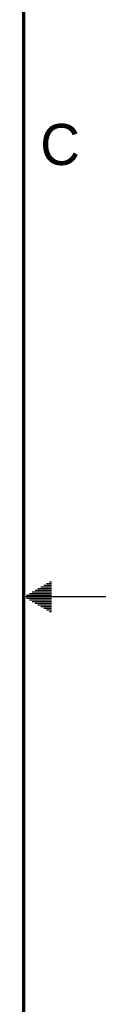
# Model space of a CAD drawing. Header units: inches. Extents: x 0 to 34, y 0 to 22.
# Tile 34 of 71: x 33.5 to 34, y 8.5 to 14.5. Entities that reach past the tile are written whole.
import ezdxf

# ---------------------------------------------------------------- set-up
doc = ezdxf.new("R2010")
doc.units = ezdxf.units.IN
doc.header["$LTSCALE"] = 1.87
doc.header["$MEASUREMENT"] = 0
doc.layers.get('0').update_dxf_attribs({"linetype": 'CONTINUOUS'})
doc.styles.add('TEXTSTYLE_2', font='txt')

msp = doc.modelspace()

# ---------------------------------------------------------------- linework, layer by layer
at = {"color": 2, "linetype": 'CONTINUOUS'}
for p, q in [((33.6559, 11.09), (33.6697, 11.09)), ((33.552, 11.03), (33.6697, 11.03)), ((33.5693, 11.04), (33.6697, 11.04)), ((33.5866, 11.05), (33.6697, 11.05)), ((33.6039, 11.06), (33.6697, 11.06)), ((33.6213, 11.07), (33.6697, 11.07)), ((33.6386, 11.08), (33.6697, 11.08)), ((34, 11), (33.5, 11)), ((33.5173, 11.01), (33.6697, 11.01)), ((33.5173, 10.99), (33.6697, 10.99)), ((33.5347, 11.02), (33.6697, 11.02)), ((33.5347, 10.98), (33.6697, 10.98)), ((33.552, 10.97), (33.6697, 10.97)), ((33.5693, 10.96), (33.6697, 10.96)), ((33.5866, 10.95), (33.6697, 10.95)), ((33.6039, 10.94), (33.6697, 10.94)), ((33.6213, 10.93), (33.6697, 10.93)), ((33.6386, 10.92), (33.6697, 10.92)), ((33.6559, 10.91), (33.6697, 10.91))]:
    msp.add_line(p, q, dxfattribs=at)
at = {"color": 7, "linetype": 'CONTINUOUS', "const_width": 0.02}
msp.add_lwpolyline([(33.5, 0.5), (33.5, 21.5)], dxfattribs=at)

# ---------------------------------------------------------------- texts
at = {"color": 2, "linetype": 'CONTINUOUS', "insert": (33.6004, 13.8767), "char_height": 0.25, "width": 0.25, "attachment_point": 1, "line_spacing_factor": 0.9, "style": 'TEXTSTYLE_2'}
msp.add_mtext('C', dxfattribs=at)

doc.saveas('drawing.dxf')
